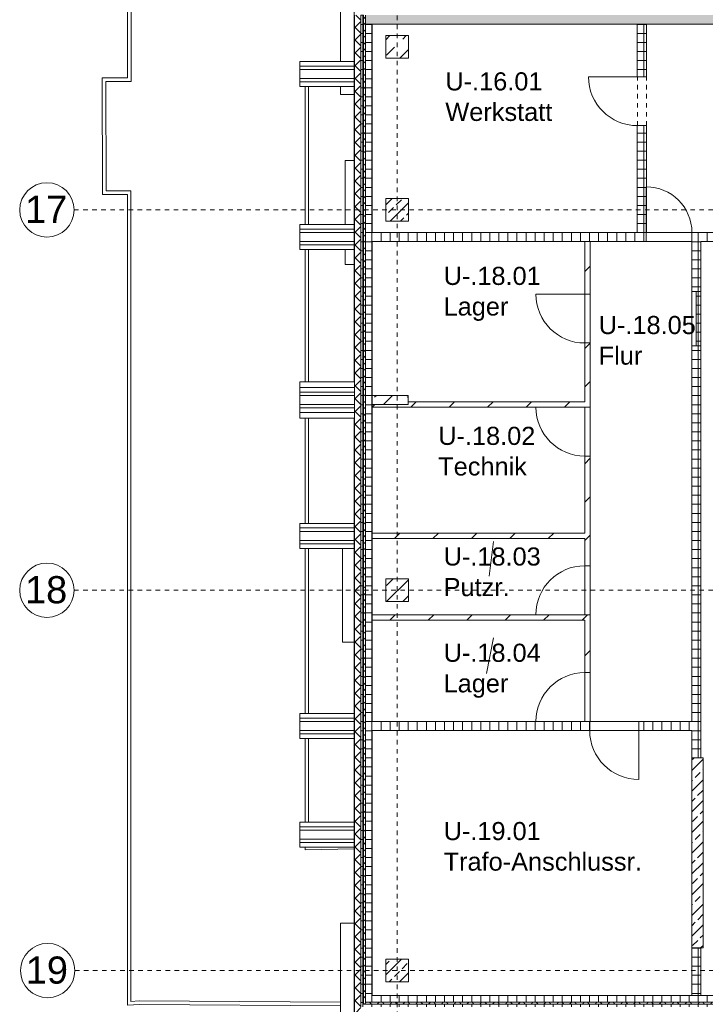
# Model space of a CAD drawing. Header units: metres. Extents: x 6 to 268, y -85 to 18.
# Tile 3 of 33: x 43 to 58, y -54 to -32. Entities that reach past the tile are written whole.
import ezdxf

# ---------------------------------------------------------------- set-up
doc = ezdxf.new("R2010")
doc.units = ezdxf.units.M
doc.linetypes.add('Rasterlinie', pattern=[0.019, 0.01, -0.003, 0.003, -0.003])
doc.linetypes.add('Über Schnittebene 1', pattern=[0.001, 0, -0.001])
doc.layers.add('_STB_Tiefbord_8x20', color=9, linetype='Continuous', lineweight=9, true_color=0x808080)
doc.layers.add('GSH_Gelaende_an_SH-TH-S-_dwg', color=7, linetype='Continuous', lineweight=9, true_color=0x767676)
for name, color, linetype, lineweight in [('A_Fundamente', 7, 'Continuous', 9), ('A_Geschossdecken', 7, 'Continuous', 9), ('A_Raster', 7, 'Continuous', 9), ('A_Räume_Beschriftung', 7, 'Continuous', 9), ('A_Skelettbau', 7, 'Continuous', 9), ('A_Tragwerksstützen', 7, 'Continuous', 9), ('A_Tragwerksstützen_Stahlbeton', 7, 'Continuous', 18), ('A_Türen', 7, 'Continuous', 9), ('A_Wände', 7, 'Continuous', 9), ('A_Wände_Schraffur', 7, 'Continuous', 18)]:
    doc.layers.add(name, color=color, linetype=linetype, lineweight=lineweight)
doc.styles.add('Arial', font='arial.ttf', dxfattribs={"height": 0.6})
doc.styles.add('Arial_B', font='txt', dxfattribs={"height": 0.4})
pattern_1 = [(0, (95.50816, -2), (0, 0.2), []), (90, (95.50816, -2), (-0.2, 1e-17), [])]
pattern_2 = [(45, (95.50816, -2), (-0.424264, 0.424264), [])]
pattern_3 = [(45, (95.50816, -2), (-0.2283955, 0.2283955), []), (45, (95.73616, -2), (-0.2283955, 0.2283955), [0.161, -0.081])]
pattern_4 = [(45, (95.50816, -2), (-0.14142136, 0.14142136), []), (135, (95.50816, -2), (-0.14142136, -0.14142136), [])]

# ---------------------------------------------------------------- blocks, each defined once
blk = doc.blocks.new('GSH_Gelaende_an_SH-TH-S-_dwg-3227141-BS_Uebersicht_U1_BRANDSCHUTZ')
at = {"layer": '_STB_Tiefbord_8x20'}
for p, q in [((-87.561, -91.473), (-87.561, -88.423)), ((-87.481, -91.473), (-87.481, -88.423)), ((-87.561, -94.948), (-87.561, -92.023)), ((-87.481, -94.948), (-87.481, -92.023)), ((-87.561, -98.073), (-87.561, -95.748)), ((-87.481, -98.073), (-87.481, -95.748)), ((-87.561, -102.273), (-87.561, -98.623)), ((-87.481, -102.273), (-87.481, -98.623)), ((-87.561, -104.673), (-87.561, -102.823)), ((-87.481, -104.673), (-87.481, -102.823))]:
    blk.add_line(p, q, dxfattribs=at)
at = {"layer": '_STB_Tiefbord_8x20', "flags": 128}
for points in [[(-91.481, -75.984), (-91.481, -88.231), (-92.04, -88.231), (-92.04, -88.306), (-92.027, -90.682), (-92.027, -90.807), (-91.482, -90.807), (-91.482, -108.715), (-91.216, -108.697), (-86.777, -108.729)], [(-91.401, -75.984), (-91.401, -88.311), (-91.96, -88.311), (-91.947, -90.682), (-91.947, -90.727), (-91.402, -90.727), (-91.402, -108.629), (-91.218, -108.617), (-86.777, -108.649)], [(-86.477, -105.261), (-87.561, -105.285), (-87.561, -105.223)]]:
    blk.add_lwpolyline(points, dxfattribs=at)
blk = doc.blocks.new('IPRO_Wandkoecher - 550x600-592290-BS_Uebersicht_U1_BRANDSCHUTZ')
at = {"layer": 'A_Skelettbau'}
for p, q in [((0, 0.175), (0, 0.275)), ((0, 0.275), (1.21, 0.275)), ((0, 0.1), (0, 0.175)), ((0, 0.175), (1.21, 0.175)), ((0, -0.1), (0, 0.1)), ((0, 0.1), (1.2, 0.1)), ((0, -0.175), (0, -0.1)), ((0, -0.1), (1.2, -0.1)), ((0, -0.275), (0, -0.175)), ((0, -0.175), (1.21, -0.175)), ((0, -0.275), (1.21, -0.275))]:
    blk.add_line(p, q, dxfattribs=at)
blk = doc.blocks.new('STB Stütze - rechteckig - STB 50 x 50-6929659-BS_Uebersicht_U1_BRANDSCHUTZ')
at = {"layer": 'A_Tragwerksstützen'}
h = blk.add_hatch(dxfattribs=at)
h.set_pattern_fill('FP_7', color=256, style=0, pattern_type=2)
h.set_pattern_definition([(45, (44.044, 51.097), (-0.2283955, 0.2283955), []), (45, (44.272, 51.097), (-0.2283955, 0.2283955), [0.161, -0.081])])
h.paths.add_polyline_path([(0.25, -0.25), (0.25, 0.25), (-0.25, 0.25), (-0.25, -0.25)], flags=0)
at = {"layer": 'A_Tragwerksstützen_Stahlbeton'}
for p, q in [((0.25, 0.25), (-0.25, 0.25)), ((-0.25, 0.25), (-0.25, -0.25)), ((0.25, -0.25), (0.25, 0.25)), ((-0.25, -0.25), (0.25, -0.25))]:
    blk.add_line(p, q, dxfattribs=at)
blk = doc.blocks.new('Fertigbeton-rechteckige Stütze mit Konsole - 500 x 500 - 2 Konsolen_L18-1027544-BS_Uebersicht_U1_BRANDSCHUTZ')
at = {"layer": 'A_Tragwerksstützen'}
h = blk.add_hatch(dxfattribs=at)
h.set_pattern_fill('FP_13', color=256, style=0, pattern_type=2)
h.set_pattern_definition([(45, (44.044, 42.697), (-0.3592102, 0.3592102), []), (45, (44.403, 42.697), (-0.3592102, 0.3592102), [0.254, -0.254])])
h.paths.add_polyline_path([(-0.25, -0.25), (0.25, -0.25), (0.25, 0.25), (-0.25, 0.25)], flags=0)
at = {"layer": 'A_Tragwerksstützen', "lineweight": 18}
for p, q in [((0.25, 0.25), (-0.25, 0.25)), ((-0.25, 0.25), (-0.25, -0.25)), ((0.25, -0.25), (0.25, 0.25)), ((-0.25, -0.25), (0.25, -0.25))]:
    blk.add_line(p, q, dxfattribs=at)
blk = doc.blocks.new('STB Stütze - rechteckig - STB 50 x 50-6929660-BS_Uebersicht_U1_BRANDSCHUTZ')
at = {"layer": 'A_Tragwerksstützen'}
h = blk.add_hatch(dxfattribs=at)
h.set_pattern_fill('FP_14', color=256, style=0, pattern_type=2)
h.set_pattern_definition([(45, (44.044, 34.297), (-0.2283955, 0.2283955), []), (45, (44.272, 34.297), (-0.2283955, 0.2283955), [0.161, -0.081])])
h.paths.add_polyline_path([(0.25, -0.25), (0.25, 0.25), (-0.25, 0.25), (-0.25, -0.25)], flags=0)
at = {"layer": 'A_Tragwerksstützen_Stahlbeton'}
for p, q in [((0.25, 0.25), (-0.25, 0.25)), ((-0.25, 0.25), (-0.25, -0.25)), ((0.25, -0.25), (0.25, 0.25)), ((-0.25, -0.25), (0.25, -0.25))]:
    blk.add_line(p, q, dxfattribs=at)
blk = doc.blocks.new('Fertigbeton-rechteckige Stütze mit Konsole - 500 x 500 - 1 Konsole_Nord-1026868-BS_Uebersicht_U1_BRANDSCHUTZ')
at = {"layer": 'A_Tragwerksstützen'}
h = blk.add_hatch(dxfattribs=at)
h.set_pattern_fill('FP_15', color=256, style=0, pattern_type=2)
h.set_pattern_definition([(45, (44.044, 30.697), (-0.3592102, 0.3592102), []), (45, (44.403, 30.697), (-0.3592102, 0.3592102), [0.254, -0.254])])
h.paths.add_polyline_path([(0.245, -0.25), (0.25, -0.245), (0.25, 0.245), (0.245, 0.25), (-0.245, 0.25), (-0.25, 0.245), (-0.25, -0.245), (-0.245, -0.25)], flags=0)
at = {"layer": 'A_Tragwerksstützen', "lineweight": 18}
for p, q in [((-0.245, 0.25), (-0.25, 0.245)), ((-0.25, 0.245), (-0.25, -0.245)), ((0.245, 0.25), (-0.245, 0.25)), ((0.25, 0.245), (0.245, 0.25)), ((0.25, -0.245), (0.25, 0.245)), ((-0.25, -0.245), (-0.245, -0.25)), ((-0.245, -0.25), (0.245, -0.25)), ((0.245, -0.25), (0.25, -0.245))]:
    blk.add_line(p, q, dxfattribs=at)
blk = doc.blocks.new('GSH_Tuer_I_1flg_SZ - 1010x2135_Voll-4273992-BS_Uebersicht_U1_BRANDSCHUTZ')
at = {"layer": 'A_Türen', "linetype": 'Über Schnittebene 1'}
for p, q in [((-0.505, 0.086), (0.505, 0.086)), ((-0.505, -0.114), (0.505, -0.114))]:
    blk.add_line(p, q, dxfattribs=at)
at = {"layer": 'A_Türen'}
blk.add_line((0.505, -1.124), (0.505, -0.114), dxfattribs=at)
blk.add_arc((0.505, -0.114), 1.01, 180, 270, dxfattribs=at)
blk = doc.blocks.new('GSH_Tuer_I_1flg_SZ - 1080x2135_Voll-4273912-BS_Uebersicht_U1_BRANDSCHUTZ')
at = {"layer": 'A_Türen'}
blk.add_line((0.54, 1.154), (0.54, 0.074), dxfattribs=at)
at = {"layer": 'A_Türen', "linetype": 'Über Schnittebene 1'}
for p, q in [((-0.54, 0.074), (0.54, 0.074)), ((-0.54, -0.046), (0.54, -0.046))]:
    blk.add_line(p, q, dxfattribs=at)
at = {"layer": 'A_Türen'}
blk.add_arc((0.54, 0.074), 1.08, 90, 180, dxfattribs=at)
blk = doc.blocks.new('GSH_Tuer_I_1flg_SZ - 1080x2135_Voll-4273906-BS_Uebersicht_U1_BRANDSCHUTZ')
at = {"layer": 'A_Türen', "linetype": 'Über Schnittebene 1'}
for p, q in [((-0.54, 0.046), (0.54, 0.046)), ((-0.54, -0.074), (0.54, -0.074))]:
    blk.add_line(p, q, dxfattribs=at)
at = {"layer": 'A_Türen'}
blk.add_line((0.54, -1.154), (0.54, -0.074), dxfattribs=at)
blk.add_arc((0.54, -0.074), 1.08, 180, 270, dxfattribs=at)
blk = doc.blocks.new('GSH_Tuer_I_1flg_SZ - 1080x2135_Voll-4273895-BS_Uebersicht_U1_BRANDSCHUTZ')
at = {"layer": 'A_Türen', "linetype": 'Über Schnittebene 1'}
for p, q in [((-0.54, 0.086), (0.54, 0.086)), ((-0.54, -0.114), (0.54, -0.114))]:
    blk.add_line(p, q, dxfattribs=at)
at = {"layer": 'A_Türen'}
blk.add_line((0.54, -1.194), (0.54, -0.114), dxfattribs=at)
blk.add_arc((0.54, -0.114), 1.08, 180, 270, dxfattribs=at)
blk = doc.blocks.new('GSH_Tuer_I_1flg_SZ - 1080x2135_Voll-4273920-BS_Uebersicht_U1_BRANDSCHUTZ')
at = {"layer": 'A_Türen'}
blk.add_line((0.54, 1.194), (0.54, 0.114), dxfattribs=at)
at = {"layer": 'A_Türen', "linetype": 'Über Schnittebene 1'}
for p, q in [((-0.54, 0.114), (0.54, 0.114)), ((-0.54, -0.086), (0.54, -0.086))]:
    blk.add_line(p, q, dxfattribs=at)
at = {"layer": 'A_Türen'}
blk.add_arc((0.54, 0.114), 1.08, 90, 180, dxfattribs=at)
blk = doc.blocks.new('Raster - 3_0mm_mit Kreis-376402-BS_Uebersicht_U1_BRANDSCHUTZ')
at = {"layer": 'A_Raster'}
blk.add_circle((0, 0), 0.003, dxfattribs=at)

msp = doc.modelspace()

# ---------------------------------------------------------------- hatches: boundary and pattern name
at = {"layer": 'A_Tragwerksstützen'}
h = msp.add_hatch(dxfattribs=at)
h.set_pattern_fill('FP_28', color=256, style=0, pattern_type=2)
h.set_pattern_definition([(45, (95.50816, -2), (-0.3592102, 0.3592102), []), (45, (95.86716, -2), (-0.3592102, 0.3592102), [0.254, -0.254])])
h.paths.add_polyline_path([(51.704, -40.597), (51.704, -40.397), (50.914, -40.397), (50.914, -40.597)], flags=0)
at = {"layer": 'A_Wände_Schraffur', "lineweight": 9}
h = msp.add_hatch(dxfattribs=at)
h.set_pattern_fill('FP_4', color=256, style=0, pattern_type=2)
h.set_pattern_definition(pattern_4)
h.paths.add_polyline_path([(50.524, -54.037), (50.664, -54.037), (50.664, -31.997), (50.524, -31.997), (50.524, -52.669)], flags=0)
h = msp.add_hatch(dxfattribs=at)
h.set_pattern_fill('FP_3', color=256, style=0, pattern_type=2)
h.set_pattern_definition(pattern_1)
h.paths.add_polyline_path([(50.664, -53.837), (50.724, -53.837), (50.724, -31.997), (50.664, -31.997), (50.664, -53.647)], flags=0)
h = msp.add_hatch(dxfattribs=at)
h.set_pattern_fill('FP_4', color=256, style=0, pattern_type=2)
h.set_pattern_definition(pattern_4)
h.paths.add_polyline_path([(50.724, -53.797), (50.764, -53.797), (50.764, -31.997), (50.724, -31.997), (50.724, -53.647)], flags=0)
h = msp.add_hatch(dxfattribs=at)
h.set_pattern_fill('FP_2', color=256, style=0, pattern_type=2)
h.set_pattern_definition(pattern_3)
h.paths.add_polyline_path([(101.51, -32.197), (102.414, -32.197), (102.414, -31.997), (50.764, -31.997), (50.764, -32.197), (99.149, -32.197)], flags=0)
h = msp.add_hatch(dxfattribs=at)
h.set_pattern_fill('FP_3', color=256, style=0, pattern_type=2)
h.set_pattern_definition(pattern_1)
h.paths.add_polyline_path([(50.914, -53.647), (50.914, -32.197), (50.764, -32.197), (50.764, -53.647)], flags=0)
h = msp.add_hatch(dxfattribs=at)
h.set_pattern_fill('FP_3', color=256, style=0, pattern_type=2)
h.set_pattern_definition(pattern_1)
h.paths.add_polyline_path([(56.964, -36.797), (56.964, -34.437), (56.764, -34.437), (56.764, -36.797), (56.959, -36.797)], flags=0)
h.paths.add_polyline_path([(56.764, -33.357), (56.964, -33.357), (56.964, -32.197), (56.764, -32.197)], flags=0)
h = msp.add_hatch(dxfattribs=at)
h.set_pattern_fill('FP_3', color=256, style=0, pattern_type=2)
h.set_pattern_definition(pattern_1)
h.paths.add_polyline_path([(102.314, -36.997), (102.414, -36.997), (102.414, -36.797), (89.204, -36.797), (89.204, -36.997), (101.51, -36.997)], flags=0)
h.paths.add_polyline_path([(82.616, -36.997), (88.124, -36.997), (88.124, -36.797), (77.204, -36.797), (77.204, -36.997), (77.893, -36.997)], flags=0)
h.paths.add_polyline_path([(72.404, -36.997), (74.924, -36.997), (74.924, -36.797), (72.404, -36.797)], flags=0)
h.paths.add_polyline_path([(58.164, -36.997), (70.124, -36.997), (70.124, -36.797), (57.969, -36.797), (57.969, -36.997)], flags=0)
h.paths.add_polyline_path([(56.959, -36.997), (56.959, -36.797), (50.914, -36.797), (50.914, -36.997), (55.724, -36.997)], flags=0)
h = msp.add_hatch(dxfattribs=at)
h.set_pattern_fill('FP_5', color=256, style=0, pattern_type=2)
h.set_pattern_definition(pattern_2)
h.paths.add_polyline_path([(55.724, -46.517), (55.724, -45.237), (55.604, -45.237), (55.604, -46.517)], flags=0)
h.paths.add_polyline_path([(55.604, -44.157), (55.724, -44.157), (55.724, -43.437), (55.604, -43.437), (55.604, -43.557)], flags=0)
h.paths.add_polyline_path([(55.724, -42.357), (55.724, -41.734), (55.604, -41.734), (55.604, -42.357)], flags=0)
h.paths.add_polyline_path([(55.724, -40.654), (55.724, -39.237), (55.604, -39.237), (55.604, -40.654)], flags=0)
h.paths.add_polyline_path([(55.724, -38.157), (55.724, -36.997), (55.604, -36.997), (55.604, -38.157)], flags=0)
h = msp.add_hatch(dxfattribs=at)
h.set_pattern_fill('FP_3', color=256, style=0, pattern_type=2)
h.set_pattern_definition(pattern_1)
h.paths.add_polyline_path([(57.964, -38.097), (58.164, -38.097), (58.164, -36.997), (57.964, -36.997)], flags=0)
h = msp.add_hatch(dxfattribs=at)
h.set_pattern_fill('FP_3', color=256, style=0, pattern_type=2)
h.set_pattern_definition(pattern_1)
h.paths.add_polyline_path([(58.164, -39.297), (58.164, -38.097), (58.064, -38.097), (58.064, -39.297)], flags=0)
h = msp.add_hatch(dxfattribs=at)
h.set_pattern_fill('FP_3', color=256, style=0, pattern_type=2)
h.set_pattern_definition(pattern_1)
h.paths.add_polyline_path([(57.964, -47.597), (58.164, -47.597), (58.164, -39.297), (57.964, -39.297), (57.964, -45.527)], flags=0)
h = msp.add_hatch(dxfattribs=at)
h.set_pattern_fill('FP_5', color=256, style=0, pattern_type=2)
h.set_pattern_definition(pattern_2)
h.paths.add_polyline_path([(50.914, -40.654), (55.604, -40.654), (55.604, -40.534), (51.704, -40.534), (51.704, -40.597), (50.914, -40.597)], flags=0)
h = msp.add_hatch(dxfattribs=at)
h.set_pattern_fill('FP_5', color=256, style=0, pattern_type=2)
h.set_pattern_definition(pattern_2)
h.paths.add_polyline_path([(55.724, -43.437), (55.724, -42.357), (55.604, -42.357), (55.604, -43.437)], flags=0)
h = msp.add_hatch(dxfattribs=at)
h.set_pattern_fill('FP_5', color=256, style=0, pattern_type=2)
h.set_pattern_definition(pattern_2)
h.paths.add_polyline_path([(50.914, -43.557), (55.604, -43.557), (55.604, -43.437), (50.914, -43.437)], flags=0)
h = msp.add_hatch(dxfattribs=at)
h.set_pattern_fill('FP_5', color=256, style=0, pattern_type=2)
h.set_pattern_definition(pattern_2)
h.paths.add_polyline_path([(50.914, -45.357), (55.604, -45.357), (55.604, -45.237), (50.914, -45.237)], flags=0)
h = msp.add_hatch(dxfattribs=at)
h.set_pattern_fill('FP_3', color=256, style=0, pattern_type=2)
h.set_pattern_definition(pattern_1)
h.paths.add_polyline_path([(56.794, -47.797), (57.964, -47.797), (57.964, -47.597), (56.794, -47.597)], flags=0)
h.paths.add_polyline_path([(55.714, -47.797), (55.714, -47.597), (50.914, -47.597), (50.914, -47.797), (54.275, -47.797)], flags=0)
h = msp.add_hatch(dxfattribs=at)
h.set_pattern_fill('FP_3', color=256, style=0, pattern_type=2)
h.set_pattern_definition(pattern_1)
h.paths.add_polyline_path([(58.164, -48.397), (58.164, -47.597), (57.964, -47.597), (57.964, -48.397)], flags=0)
h = msp.add_hatch(dxfattribs=at)
h.set_pattern_fill('FP_2', color=256, style=0, pattern_type=2)
h.set_pattern_definition(pattern_3)
h.paths.add_polyline_path([(58.164, -52.597), (58.214, -52.597), (58.214, -48.397), (57.964, -48.397), (57.964, -52.597)], flags=0)
h = msp.add_hatch(dxfattribs=at)
h.set_pattern_fill('FP_3', color=256, style=0, pattern_type=2)
h.set_pattern_definition(pattern_1)
h.paths.add_polyline_path([(57.964, -53.647), (58.164, -53.647), (58.164, -52.597), (57.964, -52.597)], flags=0)
h = msp.add_hatch(dxfattribs=at)
h.set_pattern_fill('FP_3', color=256, style=0, pattern_type=2)
h.set_pattern_definition(pattern_1)
h.paths.add_polyline_path([(54.275, -53.797), (58.664, -53.797), (58.664, -53.647), (50.764, -53.647), (50.764, -53.797), (51.913, -53.797)], flags=0)
h = msp.add_hatch(dxfattribs=at)
h.set_pattern_fill('FP_3', color=256, style=0, pattern_type=2)
h.set_pattern_definition(pattern_1)
h.paths.add_polyline_path([(58.664, -53.897), (58.664, -53.837), (50.664, -53.837), (50.664, -53.897), (56.637, -53.897)], flags=0)
h = msp.add_hatch(dxfattribs=at)
h.set_pattern_fill('FP_4', color=256, style=0, pattern_type=2)
h.set_pattern_definition(pattern_4)
h.paths.add_polyline_path([(58.664, -53.837), (58.664, -53.797), (50.724, -53.797), (50.724, -53.837), (56.637, -53.837)], flags=0)

# ---------------------------------------------------------------- linework, layer by layer
at = {"layer": 'A_Fundamente'}
for p, q in [((50.214, -33.022), (50.214, -31.447)), ((50.214, -33.747), (50.214, -33.572)), ((50.514, -33.747), (50.214, -33.747)), ((50.314, -35.207), (50.514, -35.207)), ((50.314, -36.622), (50.314, -35.207)), ((50.314, -37.507), (50.314, -37.172)), ((50.514, -37.507), (50.314, -37.507)), ((50.514, -40.097), (49.314, -40.097)), ((49.314, -40.097), (49.314, -40.222)), ((50.524, -40.097), (50.514, -40.097)), ((49.314, -40.772), (49.314, -40.897)), ((49.314, -40.897), (50.514, -40.897)), ((50.514, -40.897), (50.524, -40.897)), ((50.254, -45.847), (50.254, -43.772)), ((50.514, -45.847), (50.254, -45.847)), ((55.714, -47.597), (55.724, -47.597)), ((50.214, -52.047), (50.514, -52.047)), ((50.214, -54.347), (50.214, -52.047))]:
    msp.add_line(p, q, dxfattribs=at)
at = {"layer": 'A_Geschossdecken'}
for p, q in [((56.964, -36.797), (57.969, -36.797)), ((57.964, -36.997), (56.959, -36.997)), ((55.604, -39.237), (55.604, -38.157)), ((55.724, -38.157), (55.724, -39.237)), ((57.964, -39.297), (57.964, -38.097)), ((55.604, -41.734), (55.604, -40.654)), ((55.724, -40.654), (55.724, -41.734)), ((55.604, -45.237), (55.604, -44.157)), ((55.724, -44.157), (55.724, -45.237)), ((55.604, -47.597), (55.604, -46.517)), ((55.724, -46.517), (55.724, -47.597)), ((55.724, -47.597), (56.794, -47.597)), ((56.794, -47.797), (55.714, -47.797))]:
    msp.add_line(p, q, dxfattribs=at)
at = {"layer": 'A_Raster', "linetype": 'Rasterlinie'}
for p, q in [((51.464, -83.304), (51.464, -21.838)), ((44.334, -36.297), (121.297, -36.297)), ((44.334, -44.697), (121.297, -44.697)), ((44.351, -53.097), (121.297, -53.097))]:
    msp.add_line(p, q, dxfattribs=at)
at = {"layer": 'A_Räume_Beschriftung'}
for p, q in [((53.497, -44.389), (53.587, -43.623)), ((53.433, -46.533), (53.587, -45.749))]:
    msp.add_line(p, q, dxfattribs=at)
at = {"layer": 'A_Skelettbau'}
for p, q in [((50.514, -40.097), (50.514, -31.872)), ((49.314, -40.322), (49.314, -40.222)), ((49.314, -40.222), (50.524, -40.222)), ((50.524, -40.097), (50.514, -40.097)), ((49.314, -40.397), (49.314, -40.322)), ((50.524, -40.322), (49.314, -40.322)), ((49.314, -40.597), (49.314, -40.397)), ((49.314, -40.397), (50.524, -40.397)), ((49.314, -40.672), (49.314, -40.597)), ((49.314, -40.597), (50.524, -40.597)), ((49.314, -40.772), (49.314, -40.672)), ((49.314, -40.672), (50.524, -40.672)), ((50.524, -40.772), (49.314, -40.772)), ((50.514, -40.897), (50.524, -40.897)), ((50.514, -40.897), (50.514, -53.522)), ((50.514, -53.522), (50.514, -54.122))]:
    msp.add_line(p, q, dxfattribs=at)
at = {"layer": 'A_Tragwerksstützen', "lineweight": 18}
for p, q in [((51.704, -40.397), (50.914, -40.397)), ((50.914, -40.397), (50.914, -40.597)), ((51.704, -40.534), (51.704, -40.397))]:
    msp.add_line(p, q, dxfattribs=at)
at = {"layer": 'A_Tragwerksstützen'}
for p, q in [((50.914, -40.597), (51.704, -40.597)), ((51.704, -40.597), (51.704, -40.534))]:
    msp.add_line(p, q, dxfattribs=at)
at = {"layer": 'A_Wände', "lineweight": 18}
for p, q in [((50.524, -31.997), (50.524, -54.037)), ((50.664, -31.997), (50.664, -32.197)), ((50.914, -32.197), (56.764, -32.197)), ((50.914, -36.797), (50.914, -32.197)), ((56.764, -32.197), (56.764, -33.357)), ((56.964, -32.197), (102.514, -32.197)), ((56.964, -33.357), (56.964, -32.197)), ((56.764, -33.357), (56.964, -33.357)), ((56.964, -34.437), (56.764, -34.437)), ((56.764, -34.437), (56.764, -36.797)), ((56.964, -36.797), (56.964, -34.437)), ((56.764, -36.797), (50.914, -36.797)), ((56.959, -36.997), (56.959, -36.797)), ((56.959, -36.797), (56.964, -36.797)), ((70.124, -36.797), (57.969, -36.797)), ((57.969, -36.797), (57.969, -36.997)), ((50.914, -36.997), (55.604, -36.997)), ((50.914, -40.597), (50.914, -36.997)), ((55.604, -36.997), (55.604, -38.157)), ((55.724, -36.997), (56.959, -36.997)), ((55.724, -38.157), (55.724, -36.997)), ((57.969, -36.997), (57.964, -36.997)), ((57.964, -36.997), (57.964, -38.097)), ((58.164, -36.997), (70.124, -36.997)), ((58.164, -48.397), (58.164, -36.997)), ((55.604, -38.157), (55.724, -38.157)), ((58.164, -38.097), (57.964, -38.097)), ((58.064, -38.097), (58.064, -39.297)), ((55.604, -39.237), (55.604, -40.534)), ((55.724, -39.237), (55.604, -39.237)), ((55.724, -40.654), (55.724, -39.237)), ((58.164, -39.297), (57.964, -39.297)), ((57.964, -39.297), (57.964, -47.597)), ((50.914, -40.654), (55.724, -40.654)), ((50.914, -43.437), (50.914, -40.654)), ((55.604, -40.534), (51.704, -40.534)), ((55.724, -41.734), (55.604, -41.734)), ((55.604, -41.734), (55.604, -43.437)), ((55.724, -44.157), (55.724, -41.734)), ((55.604, -43.437), (50.914, -43.437)), ((50.914, -43.557), (55.604, -43.557)), ((50.914, -45.237), (50.914, -43.557)), ((55.604, -43.557), (55.604, -44.157)), ((55.604, -44.157), (55.724, -44.157)), ((55.724, -45.237), (50.914, -45.237)), ((50.914, -45.357), (55.604, -45.357)), ((50.914, -47.597), (50.914, -45.357)), ((55.604, -45.357), (55.604, -46.517)), ((55.724, -46.517), (55.724, -45.237)), ((55.604, -46.517), (55.724, -46.517)), ((55.714, -47.597), (50.914, -47.597)), ((55.714, -47.797), (55.714, -47.597)), ((57.964, -47.597), (56.794, -47.597)), ((56.794, -47.597), (56.794, -47.797)), ((50.914, -47.797), (55.714, -47.797)), ((50.914, -53.647), (50.914, -47.797)), ((56.794, -47.797), (57.964, -47.797)), ((57.964, -47.797), (57.964, -53.647)), ((58.214, -48.397), (58.164, -48.397)), ((58.214, -52.597), (58.214, -48.397)), ((58.164, -53.647), (58.164, -52.597)), ((58.164, -52.597), (58.214, -52.597)), ((50.664, -53.897), (50.664, -53.647)), ((62.864, -53.647), (50.914, -53.647))]:
    msp.add_line(p, q, dxfattribs=at)
at = {"layer": 'A_Wände'}
for p, q in [((50.724, -31.997), (50.724, -53.837)), ((50.764, -31.997), (50.764, -53.797)), ((50.664, -53.647), (50.664, -32.197)), ((50.914, -32.197), (50.764, -32.197)), ((56.964, -32.197), (56.764, -32.197)), ((55.724, -36.997), (55.604, -36.997)), ((51.704, -40.597), (50.914, -40.597)), ((50.914, -40.597), (50.914, -40.654)), ((51.704, -40.534), (51.704, -40.597)), ((50.914, -43.437), (50.914, -43.557)), ((50.914, -45.237), (50.914, -45.357)), ((57.964, -48.397), (58.164, -48.397)), ((58.164, -52.597), (57.964, -52.597)), ((50.724, -53.837), (62.864, -53.837)), ((50.764, -53.797), (62.864, -53.797))]:
    msp.add_line(p, q, dxfattribs=at)

# ---------------------------------------------------------------- block references
at = {"layer": 'A_Raster', "xscale": 199.9999999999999, "yscale": 199.9999999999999, "zscale": 199.9999999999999, "rotation": 269.9999999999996}
for p in [(43.734, -36.297), (43.734, -44.697), (43.751, -53.097)]:
    msp.add_blockref('Raster - 3_0mm_mit Kreis-376402-BS_Uebersicht_U1_BRANDSCHUTZ', p, dxfattribs=at)
at = {"layer": 'A_Skelettbau'}
for p in [(49.314, -33.297), (49.314, -36.897), (49.314, -43.497), (49.314, -47.697), (49.314, -50.097)]:
    msp.add_blockref('IPRO_Wandkoecher - 550x600-592290-BS_Uebersicht_U1_BRANDSCHUTZ', p, dxfattribs=at)
at = {"layer": 'A_Tragwerksstützen'}
for name, p in [('Fertigbeton-rechteckige Stütze mit Konsole - 500 x 500 - 1 Konsole_Nord-1026868-BS_Uebersicht_U1_BRANDSCHUTZ', (51.464, -32.697)), ('STB Stütze - rechteckig - STB 50 x 50-6929660-BS_Uebersicht_U1_BRANDSCHUTZ', (51.464, -36.297)), ('Fertigbeton-rechteckige Stütze mit Konsole - 500 x 500 - 2 Konsolen_L18-1027544-BS_Uebersicht_U1_BRANDSCHUTZ', (51.464, -44.697)), ('STB Stütze - rechteckig - STB 50 x 50-6929659-BS_Uebersicht_U1_BRANDSCHUTZ', (51.464, -53.097))]:
    msp.add_blockref(name, p, dxfattribs=at)
at = {"layer": 'A_Türen'}
for name, p, rotation in [('GSH_Tuer_I_1flg_SZ - 1080x2135_Voll-4273920-BS_Uebersicht_U1_BRANDSCHUTZ', (56.879, -33.897), 90.00000000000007), ('GSH_Tuer_I_1flg_SZ - 1010x2135_Voll-4273992-BS_Uebersicht_U1_BRANDSCHUTZ', (57.464, -36.911), 180), ('GSH_Tuer_I_1flg_SZ - 1080x2135_Voll-4273912-BS_Uebersicht_U1_BRANDSCHUTZ', (55.679, -38.697), 90.00000000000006), ('GSH_Tuer_I_1flg_SZ - 1080x2135_Voll-4273912-BS_Uebersicht_U1_BRANDSCHUTZ', (55.679, -41.194), 90.00000000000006), ('GSH_Tuer_I_1flg_SZ - 1080x2135_Voll-4273906-BS_Uebersicht_U1_BRANDSCHUTZ', (55.679, -44.697), 270.0000000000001), ('GSH_Tuer_I_1flg_SZ - 1080x2135_Voll-4273906-BS_Uebersicht_U1_BRANDSCHUTZ', (55.679, -47.057), 270.0000000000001)]:
    msp.add_blockref(name, p, dxfattribs=dict(at, rotation=rotation))
msp.add_blockref('GSH_Tuer_I_1flg_SZ - 1080x2135_Voll-4273895-BS_Uebersicht_U1_BRANDSCHUTZ', (56.254, -47.683), dxfattribs=at)
at = {"layer": 'GSH_Gelaende_an_SH-TH-S-_dwg', "color": 8, "true_color": 0x808080}
msp.add_blockref('GSH_Gelaende_an_SH-TH-S-_dwg-3227141-BS_Uebersicht_U1_BRANDSCHUTZ', (136.991, 54.851), dxfattribs=at)

# ---------------------------------------------------------------- texts
at = {"layer": 'A_Raster', "char_height": 0.6, "width": 1.15443, "attachment_point": 1, "style": 'Arial'}
for s, insert in [('17', (43.25, -35.986)), ('18', (43.25, -44.386)), ('19', (43.267, -52.786))]:
    msp.add_mtext(s, dxfattribs=dict(at, insert=insert))
at = {"layer": 'A_Räume_Beschriftung', "char_height": 0.4, "attachment_point": 1, "style": 'Arial_B'}
for s, insert, width in [('U-.16.01', (52.528, -33.259), 2.64557), ('Werkstatt', (52.528, -33.933), 3.11055), ('U-.18.01', (52.489, -37.555), 2.64557), ('Lager', (52.489, -38.23), 1.87595), ('U-.18.05', (55.912, -38.64), 2.64557), ('Flur', (55.912, -39.315), 1.29873), ('U-.18.02', (52.37, -41.088), 2.64557), ('Technik', (52.37, -41.763), 2.6135), ('U-.18.03', (52.489, -43.752), 2.64557), ('Putzr.', (52.489, -44.427), 1.92405), ('U-.18.04', (52.489, -45.878), 2.64557), ('Lager', (52.489, -46.553), 1.87595), ('U-.19.01', (52.489, -49.816), 2.64557), ('Trafo-Anschlussr.', (52.489, -50.49), 5.90042)]:
    msp.add_mtext(s, dxfattribs=dict(at, insert=insert, width=width))

doc.saveas('drawing.dxf')
